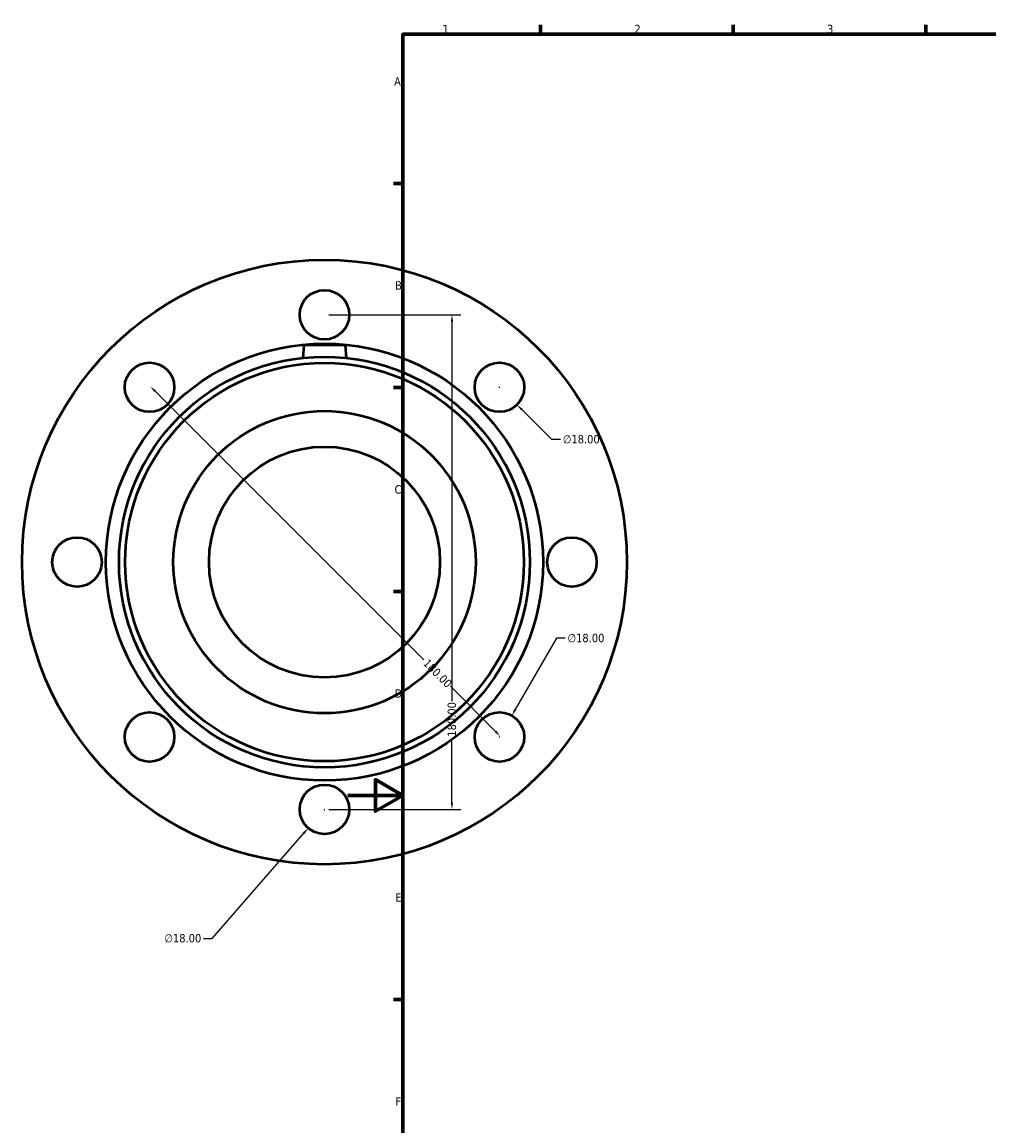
# Model space of a CAD drawing. Header units: millimetres. Extents: x -119 to 1111, y -665 to 1019.
# Tile 4 of 7: x -119 to 233, y 177 to 578. Entities that reach past the tile are written whole.
import ezdxf

# ---------------------------------------------------------------- set-up
doc = ezdxf.new("R2010")
doc.units = ezdxf.units.MM
for name, color, linetype, lineweight in [('Border (ANSI)', 7, 'Continuous', 70), ('Dimension (ANSI)', 7, 'Continuous', 25), ('Visible (ANSI)', 7, 'Continuous', 50)]:
    doc.layers.add(name, color=color, linetype=linetype, lineweight=lineweight)
doc.styles.add('Note Text (ANSI)', font='tahoma.ttf')
doc.dimstyles.new('Default - mm (ANSI)', dxfattribs={"dimtxt": 3.048, "dimasz": 2.5, "dimexe": 3.175, "dimexo": 1.6002, "dimgap": 0.8, "dimtad": 0, "dimtoh": 1, "dimrnd": 1e-08, "dimzin": 4, "dimdsep": 46, "dimtxsty": 'Note Text (ANSI)', "dimcen": 0.09, "dimdle": 10, "dimclrd": 256, "dimclre": 256, "dimclrt": 256, "dimadec": 1, "dimazin": 1, "dimtfac": 1, "dimtofl": 0, "dimtmove": 0, "dimatfit": 3, "dimfxl": 1, "dimtolj": 1, "dimtzin": 4, "dimlwd": -1, "dimlwe": -1, "dimarcsym": 0})

# ---------------------------------------------------------------- blocks, each defined once
blk = doc.blocks.new('Borders Default Border')
at = {"layer": 'Border (ANSI)'}
for p, q in [((70.08, 574), (70.08, 577.45)), ((140.17, 574), (140.17, 577.45)), ((210.25, 574), (210.25, 577.45)), ((20, 519.75), (16.55, 519.75)), ((20, 445.5), (16.55, 445.5)), ((20, 371.25), (16.55, 371.25)), ((20, 222.75), (16.55, 222.75))]:
    blk.add_line(p, q, dxfattribs=at)
at = {"layer": 'Border (ANSI)', "flags": 128}
for points in [[(20, 20), (20, 574), (821, 574), (821, 20), (20, 20)], [(0, 297), (20, 297), (10, 302.77), (10, 291.23), (20, 297)]]:
    blk.add_lwpolyline(points, dxfattribs=at)
at = {"layer": 'Border (ANSI)', "char_height": 3.05, "attachment_point": 7, "style": 'Note Text (ANSI)'}
for s, insert in [('1', (34.35, 574.4)), ('2', (104.2, 574.4)), ('3', (174.26, 574.34)), ('A', (16.78, 555.35)), ('B', (17.15, 481.1)), ('C', (16.95, 406.8)), ('D', (16.96, 332.6)), ('E', (17.21, 258.35)), ('F', (17.29, 184.1))]:
    blk.add_mtext(s, dxfattribs=dict(at, insert=insert))
blk = doc.blocks.new('*D8')
at = {"layer": 'Defpoints', "color": 0, "transparency": 16777216}
for p in [(-72.18, 445.57), (55.1, 318.29), (55.38, 318.57)]:
    blk.add_point(p, dxfattribs=at)
at = {"layer": 'Dimension (ANSI)', "transparency": 16777216}
for p, q in [((-70.13, 444.08), (27.57, 346.39)), ((53.62, 320.34), (37.24, 336.72))]:
    blk.add_line(p, q, dxfattribs=at)
for points in [[(-69.83, 444.38), (-70.42, 443.79), (-71.9, 445.85)], [(53.91, 320.64), (53.32, 320.05), (55.38, 318.57)]]:
    blk.add_solid(points, dxfattribs=at)
at = {"layer": 'Dimension (ANSI)', "transparency": 16777216, "insert": (29.26, 346.95), "char_height": 3.048, "attachment_point": 1, "rotation": 315, "style": 'Note Text (ANSI)'}
blk.add_mtext('\\A1;180.00', dxfattribs=at)
blk = doc.blocks.new('*D9')
at = {"layer": 'Defpoints', "color": 0, "transparency": 16777216}
for p in [(-8.54, 471.93), (-8.54, 291.93), (37.82, 291.93)]:
    blk.add_point(p, dxfattribs=at)
at = {"layer": 'Dimension (ANSI)', "transparency": 16777216}
for p, q in [((-6.94, 471.93), (41, 471.93)), ((37.82, 469.43), (37.82, 331.27)), ((37.82, 294.43), (37.82, 317.59)), ((-6.94, 291.93), (41, 291.93))]:
    blk.add_line(p, q, dxfattribs=at)
for points in [[(37.41, 469.43), (38.24, 469.43), (37.82, 471.93)], [(37.41, 294.43), (38.24, 294.43), (37.82, 291.93)]]:
    blk.add_solid(points, dxfattribs=at)
at = {"layer": 'Dimension (ANSI)', "transparency": 16777216, "insert": (36.23, 318.39), "char_height": 3.048, "attachment_point": 1, "rotation": 90, "style": 'Note Text (ANSI)'}
blk.add_mtext('\\A1;180.00', dxfattribs=at)
blk = doc.blocks.new('*D16')
at = {"layer": 'Defpoints', "color": 0, "transparency": 16777216}
for p in [(48.73, 451.93), (61.46, 439.2)]:
    blk.add_point(p, dxfattribs=at)
at = {"layer": 'Dimension (ANSI)', "transparency": 16777216}
for p, q in [((55.01, 445.57), (55.19, 445.57)), ((55.1, 445.48), (55.1, 445.66)), ((74.12, 426.54), (63.23, 437.44)), ((77.34, 426.54), (74.12, 426.54))]:
    blk.add_line(p, q, dxfattribs=at)
blk.add_solid([(63.52, 437.73), (62.94, 437.14), (61.46, 439.2)], dxfattribs=at)
at = {"layer": 'Dimension (ANSI)', "transparency": 16777216, "insert": (78.14, 428.18), "char_height": 3.048, "attachment_point": 1, "style": 'Note Text (ANSI)'}
blk.add_mtext('\\A1;∅18.00', dxfattribs=at)
blk = doc.blocks.new('*D17')
at = {"layer": 'Defpoints', "color": 0, "transparency": 16777216}
for p in [(59.6, 326.08), (50.6, 310.49)]:
    blk.add_point(p, dxfattribs=at)
at = {"layer": 'Dimension (ANSI)', "transparency": 16777216}
for p, q in [((75.83, 354.19), (60.85, 328.25)), ((79.05, 354.19), (75.83, 354.19)), ((55.01, 318.29), (55.19, 318.29)), ((55.1, 318.2), (55.1, 318.38))]:
    blk.add_line(p, q, dxfattribs=at)
blk.add_solid([(60.49, 328.46), (61.21, 328.04), (59.6, 326.08)], dxfattribs=at)
at = {"layer": 'Dimension (ANSI)', "transparency": 16777216, "insert": (79.85, 355.83), "char_height": 3.048, "attachment_point": 1, "style": 'Note Text (ANSI)'}
blk.add_mtext('\\A1;∅18.00', dxfattribs=at)
blk = doc.blocks.new('*D18')
at = {"layer": 'Defpoints', "color": 0, "transparency": 16777216}
for p in [(-2.64, 298.72), (-14.44, 285.13)]:
    blk.add_point(p, dxfattribs=at)
at = {"layer": 'Dimension (ANSI)', "transparency": 16777216}
for p, q in [((-8.63, 291.93), (-8.45, 291.93)), ((-8.54, 291.84), (-8.54, 292.02)), ((-49.38, 244.93), (-16.08, 283.25)), ((-52.6, 244.93), (-49.38, 244.93))]:
    blk.add_line(p, q, dxfattribs=at)
blk.add_solid([(-16.4, 283.52), (-15.77, 282.97), (-14.44, 285.13)], dxfattribs=at)
at = {"layer": 'Dimension (ANSI)', "transparency": 16777216, "insert": (-66.79, 246.58), "char_height": 3.048, "attachment_point": 1, "style": 'Note Text (ANSI)'}
blk.add_mtext('\\A1;∅18.00', dxfattribs=at)

msp = doc.modelspace()

# ---------------------------------------------------------------- linework, layer by layer
at = {"layer": 'Visible (ANSI)'}
for p, q in [((-16.0415, 460.9274), (-16.4518, 456.2375)), ((-1.0415, 460.9274), (-16.0415, 460.9274)), ((-1.0415, 460.9274), (-0.6312, 456.2375))]:
    msp.add_line(p, q, dxfattribs=at)
for centre, radius in [((-8.5415, 381.9274), 110), ((-8.5415, 471.9274), 9), ((-8.5415, 381.9274), 79.5), ((-8.5415, 381.9274), 74.73), ((-72.1811, 445.567), 9), ((-8.5415, 381.9274), 72.4881), ((55.0982, 445.567), 9), ((-8.5415, 381.9274), 55), ((-8.5415, 381.9274), 42), ((-98.5415, 381.9274), 9), ((81.4585, 381.9274), 9), ((-72.1811, 318.2878), 9), ((55.0982, 318.2878), 9), ((-8.5415, 291.9274), 9)]:
    msp.add_circle(centre, radius, dxfattribs=at)

# ---------------------------------------------------------------- block references
msp.add_blockref('Borders Default Border', (0, 0))

# ---------------------------------------------------------------- dimensions: what is measured, and where the dimension line sits
at = {"layer": 'Dimension (ANSI)'}
for base, p1, p2, angle, override, picture, middle in [((37.823, 291.9274), (-8.5415, 471.9274), (-8.5415, 291.9274), 90, {"dimtoh": 0, "dimdec": 2, "dimtp": 0, "dimtm": 0, "dimtdec": 2, "dimatfit": 1}, '*D9', (37.823, 324.4274)), ((55.3832, 318.5728), (-72.1811, 445.567), (55.0982, 318.2878), 135, {"dimtoh": 0, "dimdec": 2, "dimse1": 1, "dimse2": 1, "dimtp": 0, "dimtm": 0, "dimtdec": 2, "dimatfit": 1}, '*D8', (32.4022, 341.5537))]:
    dim = msp.add_linear_dim(base=base, p1=p1, p2=p2, angle=angle, dimstyle='Default - mm (ANSI)', override=override, dxfattribs=at)
    dim.commit()
    dim.dimension.update_dxf_attribs({"geometry": picture, "text_midpoint": middle, "dimtype": 160})
for p1, p2, picture, middle in [((48.7342, 451.9309), (61.4621, 439.203), '*D16', (84.8389, 426.5434)), ((50.5982, 310.4935), (59.5982, 326.082), '*D17', (86.5441, 354.1912)), ((-2.6382, 298.7209), (-14.4447, 285.1339), '*D18', (-60.0941, 244.9336))]:
    dim = msp.add_diameter_dim_2p(p1=p1, p2=p2, dimstyle='Default - mm (ANSI)', override={"dimtih": 1, "dimdec": 2, "dimlfac": 1, "dimtp": 0, "dimtm": 0, "dimtdec": 2}, dxfattribs=at)
    dim.commit()
    dim.dimension.update_dxf_attribs({"geometry": picture, "text_midpoint": middle, "dimtype": 163})

doc.saveas('drawing.dxf')
